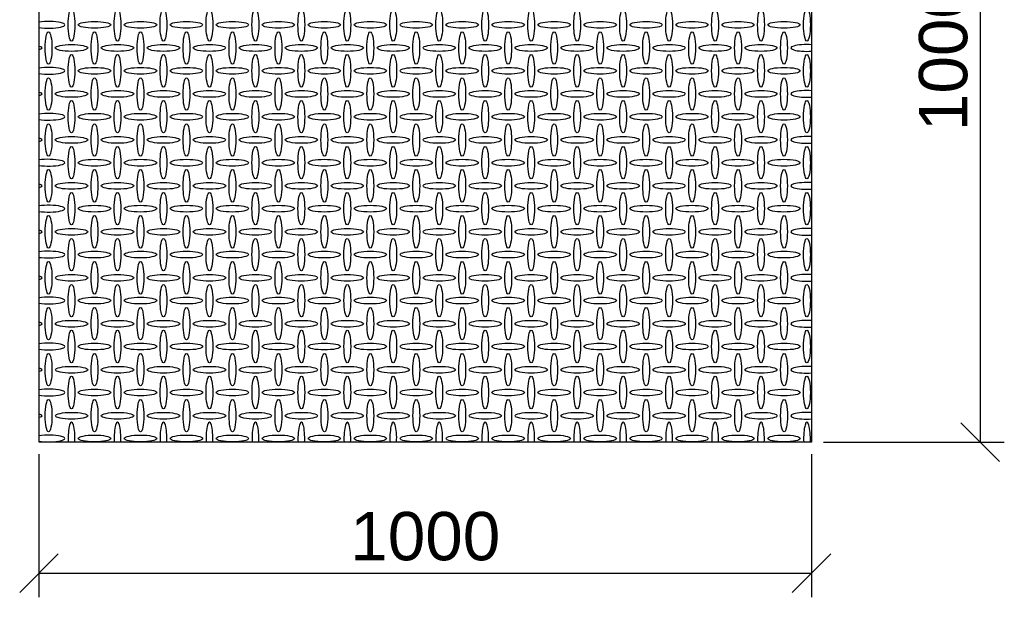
# Model space of a CAD drawing. Header units: millimetres. Extents: x 2063114 to 14983986, y -126020516 to 213791.
# Tile 193 of 256: x 2346232 to 2351330, y -1406268 to -1403277. Entities that reach past the tile are written whole.
import ezdxf

# ---------------------------------------------------------------- set-up
doc = ezdxf.new("R2010")
doc.units = ezdxf.units.MM
doc.layers.get('Defpoints').update_dxf_attribs({"color": 6, "lineweight": 35})
doc.styles.get("Standard").update_dxf_attribs({"font": 'arial.ttf'})
doc.dimstyles.new('25', dxfattribs={"dimscale": 100, "dimtxt": 2.5, "dimasz": 2, "dimexe": 1.25, "dimexo": 0.625, "dimtad": 1, "dimdec": 0, "dimlfac": 0.25, "dimtxsty": 'Standard', "dimblk": 'OBLIQUE', "dimcen": 2, "dimdle": 0.008, "dimclrd": 256, "dimclre": 256, "dimclrt": 256, "dimadec": 0, "dimazin": 0, "dimtfac": 1, "dimtdec": 0, "dimtmove": 1, "dimatfit": 2, "dimfxl": 1.25, "dimarcsym": 0})

# ---------------------------------------------------------------- blocks, each defined once
blk = doc.blocks.new('_Oblique')
at = {"color": 0, "linetype": 'ByBlock', "lineweight": -2}
blk.add_line((-0.5, -0.5), (0.5, 0.5), dxfattribs=at)
blk = doc.blocks.new('*D802')
at = {"lineweight": -2, "transparency": 16777216}
for p, q in [((2350394.5, -1401465.2), (2351330.2, -1401465.2)), ((2351205.2, -1401464.4), (2351205.2, -1405466)), ((2350394.5, -1405465.2), (2351330.2, -1405465.2))]:
    blk.add_line(p, q, dxfattribs=at)
at = {"layer": 'Defpoints', "color": 0, "lineweight": 30, "transparency": 16777216}
for p in [(2350332, -1401465.2), (2350332, -1405465.2), (2351205.2, -1405465.2)]:
    blk.add_point(p, dxfattribs=at)
at = {"lineweight": -2, "transparency": 16777216, "xscale": 200, "yscale": 200, "zscale": 200}
for p, rotation in [((2351205.2, -1401465.2), 90), ((2351205.2, -1405465.2), 270)]:
    blk.add_blockref('_Oblique', p, dxfattribs=dict(at, rotation=rotation))
at = {"transparency": 16777216, "insert": (2351015, -1403465.2), "char_height": 250, "attachment_point": 5, "rotation": 90}
blk.add_mtext('1000', dxfattribs=at)
blk = doc.blocks.new('*D803')
at = {"lineweight": -2, "transparency": 16777216}
for p, q in [((2346332, -1405527.7), (2346332, -1406268.5)), ((2350332, -1405527.7), (2350332, -1406268.5)), ((2346331.2, -1406143.5), (2350332.8, -1406143.5))]:
    blk.add_line(p, q, dxfattribs=at)
at = {"layer": 'Defpoints', "color": 0, "lineweight": 30, "transparency": 16777216}
for p in [(2346332, -1405465.2), (2350332, -1405465.2), (2350332, -1406143.5)]:
    blk.add_point(p, dxfattribs=at)
at = {"lineweight": -2, "transparency": 16777216, "xscale": 200, "yscale": 200, "zscale": 200, "rotation": 180}
blk.add_blockref('_Oblique', (2346332, -1406143.5), dxfattribs=at)
at = {"lineweight": -2, "transparency": 16777216, "xscale": 200, "yscale": 200, "zscale": 200}
blk.add_blockref('_Oblique', (2350332, -1406143.5), dxfattribs=at)
at = {"transparency": 16777216, "insert": (2348332, -1405953.3), "char_height": 250, "attachment_point": 5}
blk.add_mtext('1000', dxfattribs=at)

msp = doc.modelspace()

# ---------------------------------------------------------------- linework, layer by layer
msp.add_lwpolyline([(2346332.02859, -1401465.21175), (2350332.02859, -1401465.21175), (2350332.02859, -1405465.21144), (2346332.02859, -1405465.21144)], close=True)
at = {"linetype": 'Continuous'}
for centre, major_axis in [((2346500.35791, -1403303.47549), (0, -84)), ((2346738.35791, -1403303.47549), (0, -84)), ((2346976.35791, -1403303.47549), (0, -84)), ((2347214.35791, -1403303.47549), (0, -84)), ((2347452.35791, -1403303.47549), (0, -84)), ((2347690.35791, -1403303.47549), (0, -84)), ((2347928.35791, -1403303.47549), (0, -84)), ((2348166.35791, -1403303.47549), (0, -84)), ((2348404.35791, -1403303.47549), (0, -84)), ((2348642.35791, -1403303.47549), (0, -84)), ((2348880.35791, -1403303.47549), (0, -84)), ((2349118.35791, -1403303.47549), (0, -84)), ((2349356.35791, -1403303.47549), (0, -84)), ((2349594.35791, -1403303.47549), (0, -84)), ((2349832.35791, -1403303.47549), (0, -84)), ((2350070.35791, -1403303.47549), (0, -84)), ((2350308.35791, -1403303.47549), (0, -84)), ((2346619.37427, -1403303.54446), (84, 0)), ((2346857.37427, -1403303.54446), (84, 0)), ((2347095.37427, -1403303.54446), (84, 0)), ((2347333.37427, -1403303.54446), (84, 0)), ((2347571.37427, -1403303.54446), (84, 0)), ((2347809.37427, -1403303.54446), (84, 0)), ((2348047.37427, -1403303.54446), (84, 0)), ((2348285.37427, -1403303.54446), (84, 0)), ((2348523.37427, -1403303.54446), (84, 0)), ((2348761.37427, -1403303.54446), (84, 0)), ((2348999.37427, -1403303.54446), (84, 0)), ((2349237.37427, -1403303.54446), (84, 0)), ((2349475.37427, -1403303.54446), (84, 0)), ((2349713.37427, -1403303.54446), (84, 0)), ((2349951.37427, -1403303.54446), (84, 0)), ((2350189.37427, -1403303.54446), (84, 0)), ((2346381.46866, -1403423.37384), (0, -84)), ((2346619.46866, -1403423.37384), (0, -84)), ((2346857.46866, -1403423.37384), (0, -84)), ((2347095.46866, -1403423.37384), (0, -84)), ((2347333.46866, -1403423.37384), (0, -84)), ((2347571.46866, -1403423.37384), (0, -84)), ((2347809.46866, -1403423.37384), (0, -84)), ((2348047.46866, -1403423.37384), (0, -84)), ((2348285.46866, -1403423.37384), (0, -84)), ((2348523.46866, -1403423.37384), (0, -84)), ((2348761.46866, -1403423.37384), (0, -84)), ((2348999.46866, -1403423.37384), (0, -84)), ((2349237.46866, -1403423.37384), (0, -84)), ((2349475.46866, -1403423.37384), (0, -84)), ((2349713.46866, -1403423.37384), (0, -84)), ((2349951.46866, -1403423.37384), (0, -84)), ((2350189.46866, -1403423.37384), (0, -84)), ((2346500.46866, -1403423.37384), (84, 0)), ((2346738.46866, -1403423.37384), (84, 0)), ((2346976.46866, -1403423.37384), (84, 0)), ((2347214.46866, -1403423.37384), (84, 0)), ((2347452.46866, -1403423.37384), (84, 0)), ((2347690.46866, -1403423.37384), (84, 0)), ((2347928.46866, -1403423.37384), (84, 0)), ((2348166.46866, -1403423.37384), (84, 0)), ((2348404.46866, -1403423.37384), (84, 0)), ((2348642.46866, -1403423.37384), (84, 0)), ((2348880.46866, -1403423.37384), (84, 0)), ((2349118.46866, -1403423.37384), (84, 0)), ((2349356.46866, -1403423.37384), (84, 0)), ((2349594.46866, -1403423.37384), (84, 0)), ((2349832.46866, -1403423.37384), (84, 0)), ((2350070.46866, -1403423.37384), (84, 0)), ((2346500.37427, -1403541.54446), (0, -84)), ((2346738.37427, -1403541.54446), (0, -84)), ((2346976.37427, -1403541.54446), (0, -84)), ((2347214.37427, -1403541.54446), (0, -84)), ((2347452.37427, -1403541.54446), (0, -84)), ((2347690.37427, -1403541.54446), (0, -84)), ((2347928.37427, -1403541.54446), (0, -84)), ((2348166.37427, -1403541.54446), (0, -84)), ((2348404.37427, -1403541.54446), (0, -84)), ((2348642.37427, -1403541.54446), (0, -84)), ((2348880.37427, -1403541.54446), (0, -84)), ((2349118.37427, -1403541.54446), (0, -84)), ((2349356.37427, -1403541.54446), (0, -84)), ((2349594.37427, -1403541.54446), (0, -84)), ((2349832.37427, -1403541.54446), (0, -84)), ((2350070.37427, -1403541.54446), (0, -84)), ((2350308.37427, -1403541.54446), (0, -84)), ((2346619.37427, -1403541.54446), (84, 0)), ((2346857.37427, -1403541.54446), (84, 0)), ((2347095.37427, -1403541.54446), (84, 0)), ((2347333.37427, -1403541.54446), (84, 0)), ((2347571.37427, -1403541.54446), (84, 0)), ((2347809.37427, -1403541.54446), (84, 0)), ((2348047.37427, -1403541.54446), (84, 0)), ((2348285.37427, -1403541.54446), (84, 0)), ((2348523.37427, -1403541.54446), (84, 0)), ((2348761.37427, -1403541.54446), (84, 0)), ((2348999.37427, -1403541.54446), (84, 0)), ((2349237.37427, -1403541.54446), (84, 0)), ((2349475.37427, -1403541.54446), (84, 0)), ((2349713.37427, -1403541.54446), (84, 0)), ((2349951.37427, -1403541.54446), (84, 0)), ((2350189.37427, -1403541.54446), (84, 0)), ((2346381.48502, -1403661.44281), (0, -84)), ((2346619.48502, -1403661.44281), (0, -84)), ((2346857.48502, -1403661.44281), (0, -84)), ((2347095.48502, -1403661.44281), (0, -84)), ((2347333.48502, -1403661.44281), (0, -84)), ((2347571.48502, -1403661.44281), (0, -84)), ((2347809.48502, -1403661.44281), (0, -84)), ((2348047.48502, -1403661.44281), (0, -84)), ((2348285.48502, -1403661.44281), (0, -84)), ((2348523.48502, -1403661.44281), (0, -84)), ((2348761.48502, -1403661.44281), (0, -84)), ((2348999.48502, -1403661.44281), (0, -84)), ((2349237.48502, -1403661.44281), (0, -84)), ((2349475.48502, -1403661.44281), (0, -84)), ((2349713.48502, -1403661.44281), (0, -84)), ((2349951.48502, -1403661.44281), (0, -84)), ((2350189.48502, -1403661.44281), (0, -84)), ((2346500.48502, -1403661.44281), (84, 0)), ((2346738.48502, -1403661.44281), (84, 0)), ((2346976.48502, -1403661.44281), (84, 0)), ((2347214.48502, -1403661.44281), (84, 0)), ((2347452.48502, -1403661.44281), (84, 0)), ((2347690.48502, -1403661.44281), (84, 0)), ((2347928.48502, -1403661.44281), (84, 0)), ((2348166.48502, -1403661.44281), (84, 0)), ((2348404.48502, -1403661.44281), (84, 0)), ((2348642.48502, -1403661.44281), (84, 0)), ((2348880.48502, -1403661.44281), (84, 0)), ((2349118.48502, -1403661.44281), (84, 0)), ((2349356.48502, -1403661.44281), (84, 0)), ((2349594.48502, -1403661.44281), (84, 0)), ((2349832.48502, -1403661.44281), (84, 0)), ((2350070.48502, -1403661.44281), (84, 0)), ((2346500.37427, -1403779.54446), (0, -84)), ((2346738.37427, -1403779.54446), (0, -84)), ((2346976.37427, -1403779.54446), (0, -84)), ((2347214.37427, -1403779.54446), (0, -84)), ((2347452.37427, -1403779.54446), (0, -84)), ((2347690.37427, -1403779.54446), (0, -84)), ((2347928.37427, -1403779.54446), (0, -84)), ((2348166.37427, -1403779.54446), (0, -84)), ((2348404.37427, -1403779.54446), (0, -84)), ((2348642.37427, -1403779.54446), (0, -84)), ((2348880.37427, -1403779.54446), (0, -84)), ((2349118.37427, -1403779.54446), (0, -84)), ((2349356.37427, -1403779.54446), (0, -84)), ((2349594.37427, -1403779.54446), (0, -84)), ((2349832.37427, -1403779.54446), (0, -84)), ((2350070.37427, -1403779.54446), (0, -84)), ((2350308.37427, -1403779.54446), (0, -84)), ((2346619.37427, -1403779.54446), (84, 0)), ((2346857.37427, -1403779.54446), (84, 0)), ((2347095.37427, -1403779.54446), (84, 0)), ((2347333.37427, -1403779.54446), (84, 0)), ((2347571.37427, -1403779.54446), (84, 0)), ((2347809.37427, -1403779.54446), (84, 0)), ((2348047.37427, -1403779.54446), (84, 0)), ((2348285.37427, -1403779.54446), (84, 0)), ((2348523.37427, -1403779.54446), (84, 0)), ((2348761.37427, -1403779.54446), (84, 0)), ((2348999.37427, -1403779.54446), (84, 0)), ((2349237.37427, -1403779.54446), (84, 0)), ((2349475.37427, -1403779.54446), (84, 0)), ((2349713.37427, -1403779.54446), (84, 0)), ((2349951.37427, -1403779.54446), (84, 0)), ((2350189.37427, -1403779.54446), (84, 0)), ((2346381.50603, -1403899.52426), (0, -84)), ((2346619.50603, -1403899.52426), (0, -84)), ((2346857.50603, -1403899.52426), (0, -84)), ((2347095.50603, -1403899.52426), (0, -84)), ((2347333.50603, -1403899.52426), (0, -84)), ((2347571.50603, -1403899.52426), (0, -84)), ((2347809.50603, -1403899.52426), (0, -84)), ((2348047.50603, -1403899.52426), (0, -84)), ((2348285.50603, -1403899.52426), (0, -84)), ((2348523.50603, -1403899.52426), (0, -84)), ((2348761.50603, -1403899.52426), (0, -84)), ((2348999.50603, -1403899.52426), (0, -84)), ((2349237.50603, -1403899.52426), (0, -84)), ((2349475.50603, -1403899.52426), (0, -84)), ((2349713.50603, -1403899.52426), (0, -84)), ((2349951.50603, -1403899.52426), (0, -84)), ((2350189.50603, -1403899.52426), (0, -84)), ((2346500.50603, -1403899.52426), (84, 0)), ((2346738.50603, -1403899.52426), (84, 0)), ((2346976.50603, -1403899.52426), (84, 0)), ((2347214.50603, -1403899.52426), (84, 0)), ((2347452.50603, -1403899.52426), (84, 0)), ((2347690.50603, -1403899.52426), (84, 0)), ((2347928.50603, -1403899.52426), (84, 0)), ((2348166.50603, -1403899.52426), (84, 0)), ((2348404.50603, -1403899.52426), (84, 0)), ((2348642.50603, -1403899.52426), (84, 0)), ((2348880.50603, -1403899.52426), (84, 0)), ((2349118.50603, -1403899.52426), (84, 0)), ((2349356.50603, -1403899.52426), (84, 0)), ((2349594.50603, -1403899.52426), (84, 0)), ((2349832.50603, -1403899.52426), (84, 0)), ((2350070.50603, -1403899.52426), (84, 0)), ((2346500.37427, -1404017.54446), (0, -84)), ((2346738.37427, -1404017.54446), (0, -84)), ((2346976.37427, -1404017.54446), (0, -84)), ((2347214.37427, -1404017.54446), (0, -84)), ((2347452.37427, -1404017.54446), (0, -84)), ((2347690.37427, -1404017.54446), (0, -84)), ((2347928.37427, -1404017.54446), (0, -84)), ((2348166.37427, -1404017.54446), (0, -84)), ((2348404.37427, -1404017.54446), (0, -84)), ((2348642.37427, -1404017.54446), (0, -84)), ((2348880.37427, -1404017.54446), (0, -84)), ((2349118.37427, -1404017.54446), (0, -84)), ((2349356.37427, -1404017.54446), (0, -84)), ((2349594.37427, -1404017.54446), (0, -84)), ((2349832.37427, -1404017.54446), (0, -84)), ((2350070.37427, -1404017.54446), (0, -84)), ((2350308.37427, -1404017.54446), (0, -84)), ((2346619.37427, -1404017.54446), (84, 0)), ((2346857.37427, -1404017.54446), (84, 0)), ((2347095.37427, -1404017.54446), (84, 0)), ((2347333.37427, -1404017.54446), (84, 0)), ((2347571.37427, -1404017.54446), (84, 0)), ((2347809.37427, -1404017.54446), (84, 0)), ((2348047.37427, -1404017.54446), (84, 0)), ((2348285.37427, -1404017.54446), (84, 0)), ((2348523.37427, -1404017.54446), (84, 0)), ((2348761.37427, -1404017.54446), (84, 0)), ((2348999.37427, -1404017.54446), (84, 0)), ((2349237.37427, -1404017.54446), (84, 0)), ((2349475.37427, -1404017.54446), (84, 0)), ((2349713.37427, -1404017.54446), (84, 0)), ((2349951.37427, -1404017.54446), (84, 0)), ((2350189.37427, -1404017.54446), (84, 0)), ((2346381.53364, -1404137.62194), (0, -84)), ((2346619.53364, -1404137.62194), (0, -84)), ((2346857.53364, -1404137.62194), (0, -84)), ((2347095.53364, -1404137.62194), (0, -84)), ((2347333.53364, -1404137.62194), (0, -84)), ((2347571.53364, -1404137.62194), (0, -84)), ((2347809.53364, -1404137.62194), (0, -84)), ((2348047.53364, -1404137.62194), (0, -84)), ((2348285.53364, -1404137.62194), (0, -84)), ((2348523.53364, -1404137.62194), (0, -84)), ((2348761.53364, -1404137.62194), (0, -84)), ((2348999.53364, -1404137.62194), (0, -84)), ((2349237.53364, -1404137.62194), (0, -84)), ((2349475.53364, -1404137.62194), (0, -84)), ((2349713.53364, -1404137.62194), (0, -84)), ((2349951.53364, -1404137.62194), (0, -84)), ((2350189.53364, -1404137.62194), (0, -84)), ((2346500.53364, -1404137.62194), (84, 0)), ((2346738.53364, -1404137.62194), (84, 0)), ((2346976.53364, -1404137.62194), (84, 0)), ((2347214.53364, -1404137.62194), (84, 0)), ((2347452.53364, -1404137.62194), (84, 0)), ((2347690.53364, -1404137.62194), (84, 0)), ((2347928.53364, -1404137.62194), (84, 0)), ((2348166.53364, -1404137.62194), (84, 0)), ((2348404.53364, -1404137.62194), (84, 0)), ((2348642.53364, -1404137.62194), (84, 0)), ((2348880.53364, -1404137.62194), (84, 0)), ((2349118.53364, -1404137.62194), (84, 0)), ((2349356.53364, -1404137.62194), (84, 0)), ((2349594.53364, -1404137.62194), (84, 0)), ((2349832.53364, -1404137.62194), (84, 0)), ((2350070.53364, -1404137.62194), (84, 0)), ((2346500.37427, -1404255.54446), (0, -84)), ((2346738.37427, -1404255.54446), (0, -84)), ((2346976.37427, -1404255.54446), (0, -84)), ((2347214.37427, -1404255.54446), (0, -84)), ((2347452.37427, -1404255.54446), (0, -84)), ((2347690.37427, -1404255.54446), (0, -84)), ((2347928.37427, -1404255.54446), (0, -84)), ((2348166.37427, -1404255.54446), (0, -84)), ((2348404.37427, -1404255.54446), (0, -84)), ((2348642.37427, -1404255.54446), (0, -84)), ((2348880.37427, -1404255.54446), (0, -84)), ((2349118.37427, -1404255.54446), (0, -84)), ((2349356.37427, -1404255.54446), (0, -84)), ((2349594.37427, -1404255.54446), (0, -84)), ((2349832.37427, -1404255.54446), (0, -84)), ((2350070.37427, -1404255.54446), (0, -84)), ((2350308.37427, -1404255.54446), (0, -84)), ((2346619.37427, -1404255.54446), (84, 0)), ((2346857.37427, -1404255.54446), (84, 0)), ((2347095.37427, -1404255.54446), (84, 0)), ((2347333.37427, -1404255.54446), (84, 0)), ((2347571.37427, -1404255.54446), (84, 0)), ((2347809.37427, -1404255.54446), (84, 0)), ((2348047.37427, -1404255.54446), (84, 0)), ((2348285.37427, -1404255.54446), (84, 0)), ((2348523.37427, -1404255.54446), (84, 0)), ((2348761.37427, -1404255.54446), (84, 0)), ((2348999.37427, -1404255.54446), (84, 0)), ((2349237.37427, -1404255.54446), (84, 0)), ((2349475.37427, -1404255.54446), (84, 0)), ((2349713.37427, -1404255.54446), (84, 0)), ((2349951.37427, -1404255.54446), (84, 0)), ((2350189.37427, -1404255.54446), (84, 0)), ((2346381.57091, -1404375.7412), (0, -84)), ((2346619.57091, -1404375.7412), (0, -84)), ((2346857.57091, -1404375.7412), (0, -84)), ((2347095.57091, -1404375.7412), (0, -84)), ((2347333.57091, -1404375.7412), (0, -84)), ((2347571.57091, -1404375.7412), (0, -84)), ((2347809.57091, -1404375.7412), (0, -84)), ((2348047.57091, -1404375.7412), (0, -84)), ((2348285.57091, -1404375.7412), (0, -84)), ((2348523.57091, -1404375.7412), (0, -84)), ((2348761.57091, -1404375.7412), (0, -84)), ((2348999.57091, -1404375.7412), (0, -84)), ((2349237.57091, -1404375.7412), (0, -84)), ((2349475.57091, -1404375.7412), (0, -84)), ((2349713.57091, -1404375.7412), (0, -84)), ((2349951.57091, -1404375.7412), (0, -84)), ((2350189.57091, -1404375.7412), (0, -84)), ((2346500.57091, -1404375.7412), (84, 0)), ((2346738.57091, -1404375.7412), (84, 0)), ((2346976.57091, -1404375.7412), (84, 0)), ((2347214.57091, -1404375.7412), (84, 0)), ((2347452.57091, -1404375.7412), (84, 0)), ((2347690.57091, -1404375.7412), (84, 0)), ((2347928.57091, -1404375.7412), (84, 0)), ((2348166.57091, -1404375.7412), (84, 0)), ((2348404.57091, -1404375.7412), (84, 0)), ((2348642.57091, -1404375.7412), (84, 0)), ((2348880.57091, -1404375.7412), (84, 0)), ((2349118.57091, -1404375.7412), (84, 0)), ((2349356.57091, -1404375.7412), (84, 0)), ((2349594.57091, -1404375.7412), (84, 0)), ((2349832.57091, -1404375.7412), (84, 0)), ((2350070.57091, -1404375.7412), (84, 0)), ((2346500.37427, -1404493.54446), (0, -84)), ((2346738.37427, -1404493.54446), (0, -84)), ((2346976.37427, -1404493.54446), (0, -84)), ((2347214.37427, -1404493.54446), (0, -84)), ((2347452.37427, -1404493.54446), (0, -84)), ((2347690.37427, -1404493.54446), (0, -84)), ((2347928.37427, -1404493.54446), (0, -84)), ((2348166.37427, -1404493.54446), (0, -84)), ((2348404.37427, -1404493.54446), (0, -84)), ((2348642.37427, -1404493.54446), (0, -84)), ((2348880.37427, -1404493.54446), (0, -84)), ((2349118.37427, -1404493.54446), (0, -84)), ((2349356.37427, -1404493.54446), (0, -84)), ((2349594.37427, -1404493.54446), (0, -84)), ((2349832.37427, -1404493.54446), (0, -84)), ((2350070.37427, -1404493.54446), (0, -84)), ((2350308.37427, -1404493.54446), (0, -84)), ((2346619.37427, -1404493.54446), (84, 0)), ((2346857.37427, -1404493.54446), (84, 0)), ((2347095.37427, -1404493.54446), (84, 0)), ((2347333.37427, -1404493.54446), (84, 0)), ((2347571.37427, -1404493.54446), (84, 0)), ((2347809.37427, -1404493.54446), (84, 0)), ((2348047.37427, -1404493.54446), (84, 0)), ((2348285.37427, -1404493.54446), (84, 0)), ((2348523.37427, -1404493.54446), (84, 0)), ((2348761.37427, -1404493.54446), (84, 0)), ((2348999.37427, -1404493.54446), (84, 0)), ((2349237.37427, -1404493.54446), (84, 0)), ((2349475.37427, -1404493.54446), (84, 0)), ((2349713.37427, -1404493.54446), (84, 0)), ((2349951.37427, -1404493.54446), (84, 0)), ((2350189.37427, -1404493.54446), (84, 0)), ((2346381.62295, -1404613.89007), (0, -84)), ((2346619.62295, -1404613.89007), (0, -84)), ((2346857.62295, -1404613.89007), (0, -84)), ((2347095.62295, -1404613.89007), (0, -84)), ((2347333.62295, -1404613.89007), (0, -84)), ((2347571.62295, -1404613.89007), (0, -84)), ((2347809.62295, -1404613.89007), (0, -84)), ((2348047.62295, -1404613.89007), (0, -84)), ((2348285.62295, -1404613.89007), (0, -84)), ((2348523.62295, -1404613.89007), (0, -84)), ((2348761.62295, -1404613.89007), (0, -84)), ((2348999.62295, -1404613.89007), (0, -84)), ((2349237.62295, -1404613.89007), (0, -84)), ((2349475.62295, -1404613.89007), (0, -84)), ((2349713.62295, -1404613.89007), (0, -84)), ((2349951.62295, -1404613.89007), (0, -84)), ((2350189.62295, -1404613.89007), (0, -84)), ((2346500.62295, -1404613.89007), (84, 0)), ((2346738.62295, -1404613.89007), (84, 0)), ((2346976.62295, -1404613.89007), (84, 0)), ((2347214.62295, -1404613.89007), (84, 0)), ((2347452.62295, -1404613.89007), (84, 0)), ((2347690.62295, -1404613.89007), (84, 0)), ((2347928.62295, -1404613.89007), (84, 0)), ((2348166.62295, -1404613.89007), (84, 0)), ((2348404.62295, -1404613.89007), (84, 0)), ((2348642.62295, -1404613.89007), (84, 0)), ((2348880.62295, -1404613.89007), (84, 0)), ((2349118.62295, -1404613.89007), (84, 0)), ((2349356.62295, -1404613.89007), (84, 0)), ((2349594.62295, -1404613.89007), (84, 0)), ((2349832.62295, -1404613.89007), (84, 0)), ((2350070.62295, -1404613.89007), (84, 0)), ((2346500.42631, -1404731.69333), (0, -84)), ((2346738.42631, -1404731.69333), (0, -84)), ((2346976.42631, -1404731.69333), (0, -84)), ((2347214.42631, -1404731.69333), (0, -84)), ((2347452.42631, -1404731.69333), (0, -84)), ((2347690.42631, -1404731.69333), (0, -84)), ((2347928.42631, -1404731.69333), (0, -84)), ((2348166.42631, -1404731.69333), (0, -84)), ((2348404.42631, -1404731.69333), (0, -84)), ((2348642.42631, -1404731.69333), (0, -84)), ((2348880.42631, -1404731.69333), (0, -84)), ((2349118.42631, -1404731.69333), (0, -84)), ((2349356.42631, -1404731.69333), (0, -84)), ((2349594.42631, -1404731.69333), (0, -84)), ((2349832.42631, -1404731.69333), (0, -84)), ((2350070.42631, -1404731.69333), (0, -84)), ((2350308.42631, -1404731.69333), (0, -84)), ((2346619.37427, -1404731.54446), (84, 0)), ((2346857.37427, -1404731.54446), (84, 0)), ((2347095.37427, -1404731.54446), (84, 0)), ((2347333.37427, -1404731.54446), (84, 0)), ((2347571.37427, -1404731.54446), (84, 0)), ((2347809.37427, -1404731.54446), (84, 0)), ((2348047.37427, -1404731.54446), (84, 0)), ((2348285.37427, -1404731.54446), (84, 0)), ((2348523.37427, -1404731.54446), (84, 0)), ((2348761.37427, -1404731.54446), (84, 0)), ((2348999.37427, -1404731.54446), (84, 0)), ((2349237.37427, -1404731.54446), (84, 0)), ((2349475.37427, -1404731.54446), (84, 0)), ((2349713.37427, -1404731.54446), (84, 0)), ((2349951.37427, -1404731.54446), (84, 0)), ((2350189.37427, -1404731.54446), (84, 0)), ((2346381.58568, -1404851.77081), (0, -84)), ((2346619.58568, -1404851.77081), (0, -84)), ((2346857.58568, -1404851.77081), (0, -84)), ((2347095.58568, -1404851.77081), (0, -84)), ((2347333.58568, -1404851.77081), (0, -84)), ((2347571.58568, -1404851.77081), (0, -84)), ((2347809.58568, -1404851.77081), (0, -84)), ((2348047.58568, -1404851.77081), (0, -84)), ((2348285.58568, -1404851.77081), (0, -84)), ((2348523.58568, -1404851.77081), (0, -84)), ((2348761.58568, -1404851.77081), (0, -84)), ((2348999.58568, -1404851.77081), (0, -84)), ((2349237.58568, -1404851.77081), (0, -84)), ((2349475.58568, -1404851.77081), (0, -84)), ((2349713.58568, -1404851.77081), (0, -84)), ((2349951.58568, -1404851.77081), (0, -84)), ((2350189.58568, -1404851.77081), (0, -84)), ((2346500.58568, -1404851.77081), (84, 0)), ((2346738.58568, -1404851.77081), (84, 0)), ((2346976.58568, -1404851.77081), (84, 0)), ((2347214.58568, -1404851.77081), (84, 0)), ((2347452.58568, -1404851.77081), (84, 0)), ((2347690.58568, -1404851.77081), (84, 0)), ((2347928.58568, -1404851.77081), (84, 0)), ((2348166.58568, -1404851.77081), (84, 0)), ((2348404.58568, -1404851.77081), (84, 0)), ((2348642.58568, -1404851.77081), (84, 0)), ((2348880.58568, -1404851.77081), (84, 0)), ((2349118.58568, -1404851.77081), (84, 0)), ((2349356.58568, -1404851.77081), (84, 0)), ((2349594.58568, -1404851.77081), (84, 0)), ((2349832.58568, -1404851.77081), (84, 0)), ((2350070.58568, -1404851.77081), (84, 0)), ((2346500.42631, -1404969.69333), (0, -84)), ((2346738.42631, -1404969.69333), (0, -84)), ((2346976.42631, -1404969.69333), (0, -84)), ((2347214.42631, -1404969.69333), (0, -84)), ((2347452.42631, -1404969.69333), (0, -84)), ((2347690.42631, -1404969.69333), (0, -84)), ((2347928.42631, -1404969.69333), (0, -84)), ((2348166.42631, -1404969.69333), (0, -84)), ((2348404.42631, -1404969.69333), (0, -84)), ((2348642.42631, -1404969.69333), (0, -84)), ((2348880.42631, -1404969.69333), (0, -84)), ((2349118.42631, -1404969.69333), (0, -84)), ((2349356.42631, -1404969.69333), (0, -84)), ((2349594.42631, -1404969.69333), (0, -84)), ((2349832.42631, -1404969.69333), (0, -84)), ((2350070.42631, -1404969.69333), (0, -84)), ((2350308.42631, -1404969.69333), (0, -84)), ((2346619.42631, -1404969.69333), (84, 0)), ((2346857.42631, -1404969.69333), (84, 0)), ((2347095.42631, -1404969.69333), (84, 0)), ((2347333.42631, -1404969.69333), (84, 0)), ((2347571.42631, -1404969.69333), (84, 0)), ((2347809.42631, -1404969.69333), (84, 0)), ((2348047.42631, -1404969.69333), (84, 0)), ((2348285.42631, -1404969.69333), (84, 0)), ((2348523.42631, -1404969.69333), (84, 0)), ((2348761.42631, -1404969.69333), (84, 0)), ((2348999.42631, -1404969.69333), (84, 0)), ((2349237.42631, -1404969.69333), (84, 0)), ((2349475.42631, -1404969.69333), (84, 0)), ((2349713.42631, -1404969.69333), (84, 0)), ((2349951.42631, -1404969.69333), (84, 0)), ((2350189.42631, -1404969.69333), (84, 0)), ((2346381.62295, -1405089.89007), (0, -84)), ((2346619.62295, -1405089.89007), (0, -84)), ((2346857.62295, -1405089.89007), (0, -84)), ((2347095.62295, -1405089.89007), (0, -84)), ((2347333.62295, -1405089.89007), (0, -84)), ((2347571.62295, -1405089.89007), (0, -84)), ((2347809.62295, -1405089.89007), (0, -84)), ((2348047.62295, -1405089.89007), (0, -84)), ((2348285.62295, -1405089.89007), (0, -84)), ((2348523.62295, -1405089.89007), (0, -84)), ((2348761.62295, -1405089.89007), (0, -84)), ((2348999.62295, -1405089.89007), (0, -84)), ((2349237.62295, -1405089.89007), (0, -84)), ((2349475.62295, -1405089.89007), (0, -84)), ((2349713.62295, -1405089.89007), (0, -84)), ((2349951.62295, -1405089.89007), (0, -84)), ((2350189.62295, -1405089.89007), (0, -84)), ((2346500.62295, -1405089.89007), (84, 0)), ((2346738.62295, -1405089.89007), (84, 0)), ((2346976.62295, -1405089.89007), (84, 0)), ((2347214.62295, -1405089.89007), (84, 0)), ((2347452.62295, -1405089.89007), (84, 0)), ((2347690.62295, -1405089.89007), (84, 0)), ((2347928.62295, -1405089.89007), (84, 0)), ((2348166.62295, -1405089.89007), (84, 0)), ((2348404.62295, -1405089.89007), (84, 0)), ((2348642.62295, -1405089.89007), (84, 0)), ((2348880.62295, -1405089.89007), (84, 0)), ((2349118.62295, -1405089.89007), (84, 0)), ((2349356.62295, -1405089.89007), (84, 0)), ((2349594.62295, -1405089.89007), (84, 0)), ((2349832.62295, -1405089.89007), (84, 0)), ((2350070.62295, -1405089.89007), (84, 0)), ((2346500.42631, -1405207.69333), (0, -84)), ((2346738.42631, -1405207.69333), (0, -84)), ((2346976.42631, -1405207.69333), (0, -84)), ((2347214.42631, -1405207.69333), (0, -84)), ((2347452.42631, -1405207.69333), (0, -84)), ((2347690.42631, -1405207.69333), (0, -84)), ((2347928.42631, -1405207.69333), (0, -84)), ((2348166.42631, -1405207.69333), (0, -84)), ((2348404.42631, -1405207.69333), (0, -84)), ((2348642.42631, -1405207.69333), (0, -84)), ((2348880.42631, -1405207.69333), (0, -84)), ((2349118.42631, -1405207.69333), (0, -84)), ((2349356.42631, -1405207.69333), (0, -84)), ((2349594.42631, -1405207.69333), (0, -84)), ((2349832.42631, -1405207.69333), (0, -84)), ((2350070.42631, -1405207.69333), (0, -84)), ((2350308.42631, -1405207.69333), (0, -84)), ((2346619.42631, -1405207.69333), (84, 0)), ((2346857.42631, -1405207.69333), (84, 0)), ((2347095.42631, -1405207.69333), (84, 0)), ((2347333.42631, -1405207.69333), (84, 0)), ((2347571.42631, -1405207.69333), (84, 0)), ((2347809.42631, -1405207.69333), (84, 0)), ((2348047.42631, -1405207.69333), (84, 0)), ((2348285.42631, -1405207.69333), (84, 0)), ((2348523.42631, -1405207.69333), (84, 0)), ((2348761.42631, -1405207.69333), (84, 0)), ((2348999.42631, -1405207.69333), (84, 0)), ((2349237.42631, -1405207.69333), (84, 0)), ((2349475.42631, -1405207.69333), (84, 0)), ((2349713.42631, -1405207.69333), (84, 0)), ((2349951.42631, -1405207.69333), (84, 0)), ((2350189.42631, -1405207.69333), (84, 0)), ((2346381.675, -1405328.03894), (0, -84)), ((2346619.675, -1405328.03894), (0, -84)), ((2346857.675, -1405328.03894), (0, -84)), ((2347095.675, -1405328.03894), (0, -84)), ((2347333.675, -1405328.03894), (0, -84)), ((2347571.675, -1405328.03894), (0, -84)), ((2347809.675, -1405328.03894), (0, -84)), ((2348047.675, -1405328.03894), (0, -84)), ((2348285.675, -1405328.03894), (0, -84)), ((2348523.675, -1405328.03894), (0, -84)), ((2348761.675, -1405328.03894), (0, -84)), ((2348999.675, -1405328.03894), (0, -84)), ((2349237.675, -1405328.03894), (0, -84)), ((2349475.675, -1405328.03894), (0, -84)), ((2349713.675, -1405328.03894), (0, -84)), ((2349951.675, -1405328.03894), (0, -84)), ((2350189.675, -1405328.03894), (0, -84)), ((2346500.675, -1405328.03894), (84, 0)), ((2346738.675, -1405328.03894), (84, 0)), ((2346976.675, -1405328.03894), (84, 0)), ((2347214.675, -1405328.03894), (84, 0)), ((2347452.675, -1405328.03894), (84, 0)), ((2347690.675, -1405328.03894), (84, 0)), ((2347928.675, -1405328.03894), (84, 0)), ((2348166.675, -1405328.03894), (84, 0)), ((2348404.675, -1405328.03894), (84, 0)), ((2348642.675, -1405328.03894), (84, 0)), ((2348880.675, -1405328.03894), (84, 0)), ((2349118.675, -1405328.03894), (84, 0)), ((2349356.675, -1405328.03894), (84, 0)), ((2349594.675, -1405328.03894), (84, 0)), ((2349832.675, -1405328.03894), (84, 0)), ((2350070.675, -1405328.03894), (84, 0)), ((2346619.42631, -1405445.69333), (84, 0)), ((2346857.42631, -1405445.69333), (84, 0)), ((2347095.42631, -1405445.69333), (84, 0)), ((2347333.42631, -1405445.69333), (84, 0)), ((2347571.42631, -1405445.69333), (84, 0)), ((2347809.42631, -1405445.69333), (84, 0)), ((2348047.42631, -1405445.69333), (84, 0)), ((2348285.42631, -1405445.69333), (84, 0)), ((2348523.42631, -1405445.69333), (84, 0)), ((2348761.42631, -1405445.69333), (84, 0)), ((2348999.42631, -1405445.69333), (84, 0)), ((2349237.42631, -1405445.69333), (84, 0)), ((2349475.42631, -1405445.69333), (84, 0)), ((2349713.42631, -1405445.69333), (84, 0)), ((2349951.42631, -1405445.69333), (84, 0)), ((2350189.42631, -1405445.69333), (84, 0))]:
    msp.add_ellipse(centre, major_axis=major_axis, ratio=0.2083333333, dxfattribs=at)
for centre, major_axis, start_param, end_param in [((2346381.37427, -1403303.54446), (84, 0), 4.0844866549, 8.4818839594), ((2350308.46866, -1403423.37384), (84, 0), 1.2865069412, 4.996678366), ((2346381.37427, -1403541.54446), (84, 0), 4.0844866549, 8.4818839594), ((2350308.48502, -1403661.44281), (84, 0), 1.2867098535, 4.9964754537), ((2346381.37427, -1403779.54446), (84, 0), 4.0844866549, 8.4818839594), ((2350308.50603, -1403899.52426), (84, 0), 1.286970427, 4.9962148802), ((2346381.37427, -1404017.54446), (84, 0), 4.0844866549, 8.4818839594), ((2350308.53364, -1404137.62194), (84, 0), 1.2873127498, 4.9958725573), ((2346381.37427, -1404255.54446), (84, 0), 4.0844866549, 8.4818839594), ((2350308.57091, -1404375.7412), (84, 0), 1.2877749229, 4.9954103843), ((2346381.37427, -1404493.54446), (84, 0), 4.0844866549, 8.4818839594), ((2350308.62295, -1404613.89007), (84, 0), 1.2884200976, 4.9947652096), ((2346381.37427, -1404731.54446), (84, 0), 4.0844866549, 8.4818839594), ((2350308.58568, -1404851.77081), (84, 0), 1.2879580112, 4.995227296), ((2346381.42631, -1404969.69333), (84, 0), 4.0837208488, 8.4826497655), ((2350308.62295, -1405089.89007), (84, 0), 1.2884200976, 4.9947652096), ((2346381.42631, -1405207.69333), (84, 0), 4.0837208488, 8.4826497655), ((2346500.47835, -1405445.8422), (0, -84), 1.3381162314, 4.9450690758), ((2346738.47835, -1405445.8422), (0, -84), 1.3381162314, 4.9450690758), ((2346976.47835, -1405445.8422), (0, -84), 1.3381162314, 4.9450690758), ((2347214.47835, -1405445.8422), (0, -84), 1.3381162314, 4.9450690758), ((2347452.47835, -1405445.8422), (0, -84), 1.3381162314, 4.9450690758), ((2347690.47835, -1405445.8422), (0, -84), 1.3381162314, 4.9450690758), ((2347928.47835, -1405445.8422), (0, -84), 1.3381162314, 4.9450690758), ((2348166.47835, -1405445.8422), (0, -84), 1.3381162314, 4.9450690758), ((2348404.47835, -1405445.8422), (0, -84), 1.3381162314, 4.9450690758), ((2348642.47835, -1405445.8422), (0, -84), 1.3381162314, 4.9450690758), ((2348880.47835, -1405445.8422), (0, -84), 1.3381162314, 4.9450690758), ((2349118.47835, -1405445.8422), (0, -84), 1.3381162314, 4.9450690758), ((2349356.47835, -1405445.8422), (0, -84), 1.3381162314, 4.9450690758), ((2349594.47835, -1405445.8422), (0, -84), 1.3381162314, 4.9450690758), ((2349832.47835, -1405445.8422), (0, -84), 1.3381162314, 4.9450690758), ((2350070.47835, -1405445.8422), (0, -84), 1.3381162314, 4.9450690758), ((2350308.675, -1405328.03894), (84, 0), 1.2890651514, 4.9941201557), ((2350308.47835, -1405445.8422), (0, -84), 1.3381162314, 4.9450690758), ((2346381.42631, -1405445.69333), (84, 0), 4.0837208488, 8.4826497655)]:
    msp.add_ellipse(centre, major_axis=major_axis, ratio=0.2083333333, start_param=start_param, end_param=end_param, dxfattribs=at)
at = {"linetype": 'Continuous', "extrusion": (0, 0, -1)}
for centre, start_param, end_param in [((2346262.77725, -1403423.37384), 2.5399742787, 3.7432110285), ((2346262.76089, -1403661.44281), 2.5403185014, 3.7428668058), ((2346262.73988, -1403899.52426), 2.5407608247, 3.7424244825), ((2346262.71227, -1404137.62194), 2.5413424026, 3.7418429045), ((2346262.675, -1404375.7412), 2.5421284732, 3.741056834), ((2346262.62295, -1404613.89007), 2.5432274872, 3.73995782), ((2346262.76432, -1404851.77081), 2.5402464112, 3.7429388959), ((2346262.72704, -1405089.89007), 2.5410312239, 3.7421540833), ((2346262.675, -1405328.03894), 2.5421284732, 3.741056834)]:
    msp.add_ellipse(centre, major_axis=(-84, 0), ratio=0.2083333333, start_param=start_param, end_param=end_param, dxfattribs=at)

# ---------------------------------------------------------------- dimensions: what is measured, and where the dimension line sits
dim = msp.add_linear_dim(base=(2351205.18675, -1405465.21144), p1=(2350332.02859, -1401465.21175), p2=(2350332.02859, -1405465.21144), angle=90, dimstyle='25')
dim.commit()
dim.dimension.update_dxf_attribs({"geometry": '*D802', "text_midpoint": (2351015.04351, -1403465.21159)})
dim = msp.add_linear_dim(base=(2350332.02859, -1406143.47582), p1=(2346332.02859, -1405465.21144), p2=(2350332.02859, -1405465.21144), dimstyle='25')
dim.commit()
dim.dimension.update_dxf_attribs({"geometry": '*D803', "text_midpoint": (2348332.02859, -1405953.33257)})

doc.saveas('drawing.dxf')
